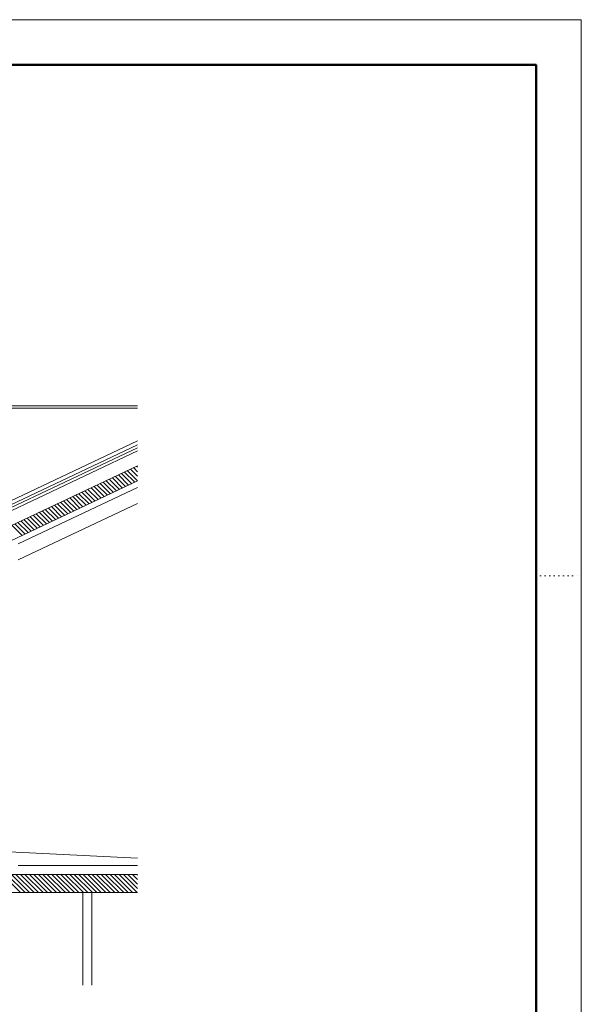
# Model space of a CAD drawing. Header units: centimetres. Extents: x 1 to 5939, y 1 to 4199.
# Tile 7 of 7: x 4699 to 5939, y 2024 to 4199. Entities that reach past the tile are written whole.
import ezdxf

# ---------------------------------------------------------------- set-up
doc = ezdxf.new("R2010")
doc.units = ezdxf.units.CM
doc.linetypes.add('PUNKT2_S9', pattern=[10, 0, -10])
doc.layers.add('Standard', color=7, linetype='Continuous', lineweight=13)
doc.layers.add('Általános01', color=7, linetype='Continuous', lineweight=13)

msp = doc.modelspace()

# ---------------------------------------------------------------- linework, layer by layer
at = {"layer": 'Standard', "color": 1, "linetype": 'PUNKT2_S9', "lineweight": 13}
msp.add_line((5839, 2971), (5939, 2971), dxfattribs=at)
at = {"layer": 'Standard', "color": 1, "linetype": 'Continuous', "lineweight": 13}
msp.add_lwpolyline([(1, 1), (5939, 1), (5939, 4199), (1, 4199), (1, 1)], close=True, dxfattribs=at)
at = {"layer": 'Standard', "color": 3, "linetype": 'Continuous', "lineweight": 50}
msp.add_lwpolyline([(101, 101), (5839, 101), (5839, 4099), (101, 4099), (101, 101)], close=True, dxfattribs=at)
at = {"layer": 'Általános01', "color": 9, "linetype": 'Continuous', "lineweight": 13}
for p, q in [((3449.2, 3346.4), (4959.3, 3346.4)), ((4959.3, 3341.1), (3449.2, 3341.1)), ((4959.3, 3341.1), (4490.3, 3341.1)), ((4959.3, 3268.7), (4625.3, 3111.1)), ((4959.3, 3246.6), (4421.6, 2992.9)), ((4959.3, 3259.9), (4628.7, 3103.8)), ((4959.3, 3253.3), (4678.5, 3120.8)), ((4491.6, 2992.7), (4959.3, 3213.4)), ((4946.3, 3174.1), (4923.8, 3196.7)), ((4953, 3177.3), (4930.5, 3199.8)), ((4959.3, 3180.9), (4937.2, 3203)), ((4959.3, 3190.8), (4943.9, 3206.2)), ((4959.3, 3200.7), (4950.7, 3209.4)), ((4959.3, 3210.6), (4957.4, 3212.5)), ((4420.3, 2925.9), (4959.3, 3180.3)), ((4905.9, 3155.1), (4883.4, 3177.6)), ((4912.7, 3158.3), (4890.1, 3180.8)), ((4919.4, 3161.4), (4896.9, 3184)), ((4926.1, 3164.6), (4903.6, 3187.1)), ((4932.8, 3167.8), (4910.3, 3190.3)), ((4939.6, 3171), (4917, 3193.5)), ((4695.9, 3041.2), (4959.3, 3165.5)), ((4858.9, 3132.9), (4836.3, 3155.4)), ((4865.6, 3136), (4843, 3158.6)), ((4872.3, 3139.2), (4849.8, 3161.7)), ((4879, 3142.4), (4856.5, 3164.9)), ((4885.8, 3145.6), (4863.2, 3168.1)), ((4892.5, 3148.7), (4870, 3171.3)), ((4899.2, 3151.9), (4876.7, 3174.4)), ((4811.8, 3110.6), (4789.2, 3133.2)), ((4818.5, 3113.8), (4796, 3136.4)), ((4825.2, 3117), (4802.7, 3139.5)), ((4832, 3120.2), (4809.4, 3142.7)), ((4838.7, 3123.3), (4816.1, 3145.9)), ((4845.4, 3126.5), (4822.9, 3149.1)), ((4852.1, 3129.7), (4829.6, 3152.2)), ((4695.9, 3006.2), (4959.3, 3130.5)), ((4764.7, 3088.4), (4742.2, 3111)), ((4771.4, 3091.6), (4748.9, 3114.1)), ((4778.2, 3094.8), (4755.6, 3117.3)), ((4784.9, 3098), (4762.3, 3120.5)), ((4791.6, 3101.1), (4769.1, 3123.7)), ((4798.3, 3104.3), (4775.8, 3126.8)), ((4805.1, 3107.5), (4782.5, 3130)), ((4717.6, 3066.2), (4695.1, 3088.8)), ((4724.3, 3069.4), (4701.8, 3091.9)), ((4731.1, 3072.6), (4708.5, 3095.1)), ((4737.8, 3075.7), (4715.3, 3098.3)), ((4744.5, 3078.9), (4722, 3101.4)), ((4751.3, 3082.1), (4728.7, 3104.6)), ((4758, 3085.3), (4735.4, 3107.8)), ((4704.2, 3059.9), (4681.6, 3082.4)), ((4710.9, 3063), (4688.4, 3085.6)), ((4675.9, 2361.1), (4959.3, 2346.9)), ((4959.3, 2331.1), (4695.9, 2331.1)), ((4959.3, 2311.1), (4381.9, 2311.1)), ((4701, 2271.1), (4661, 2311.1)), ((4710.9, 2271.1), (4670.9, 2311.1)), ((4720.8, 2271.1), (4680.8, 2311.1)), ((4730.7, 2271.1), (4690.7, 2311.1)), ((4740.6, 2271.1), (4700.6, 2311.1)), ((4750.5, 2271.1), (4710.5, 2311.1)), ((4760.4, 2271.1), (4720.4, 2311.1)), ((4770.3, 2271.1), (4730.3, 2311.1)), ((4780.2, 2271.1), (4740.2, 2311.1)), ((4790.1, 2271.1), (4750.1, 2311.1)), ((4800, 2271.1), (4760, 2311.1)), ((4809.9, 2271.1), (4769.9, 2311.1)), ((4819.8, 2271.1), (4779.8, 2311.1)), ((4829.7, 2271.1), (4789.7, 2311.1)), ((4839.6, 2271.1), (4799.6, 2311.1)), ((4849.5, 2271.1), (4809.5, 2311.1)), ((4859.4, 2271.1), (4819.4, 2311.1)), ((4869.3, 2271.1), (4829.3, 2311.1)), ((4879.2, 2271.1), (4839.2, 2311.1)), ((4889.1, 2271.1), (4849.1, 2311.1)), ((4898.9, 2271.1), (4858.9, 2311.1)), ((4908.8, 2271.1), (4868.8, 2311.1)), ((4918.7, 2271.1), (4878.7, 2311.1)), ((4928.6, 2271.1), (4888.6, 2311.1)), ((4938.5, 2271.1), (4898.5, 2311.1)), ((4948.4, 2271.1), (4908.4, 2311.1)), ((4958.3, 2271.1), (4918.3, 2311.1)), ((4959.3, 2280.1), (4928.2, 2311.1)), ((4959.3, 2290), (4938.1, 2311.1)), ((4959.3, 2299.9), (4948, 2311.1)), ((4959.3, 2309.8), (4957.9, 2311.1)), ((4959.3, 2271.1), (2856.3, 2271.1)), ((4838.4, 2066.4), (4838.4, 2271.1)), ((4858.4, 2271.1), (4858.4, 2066.4))]:
    msp.add_line(p, q, dxfattribs=at)

doc.saveas('drawing.dxf')
